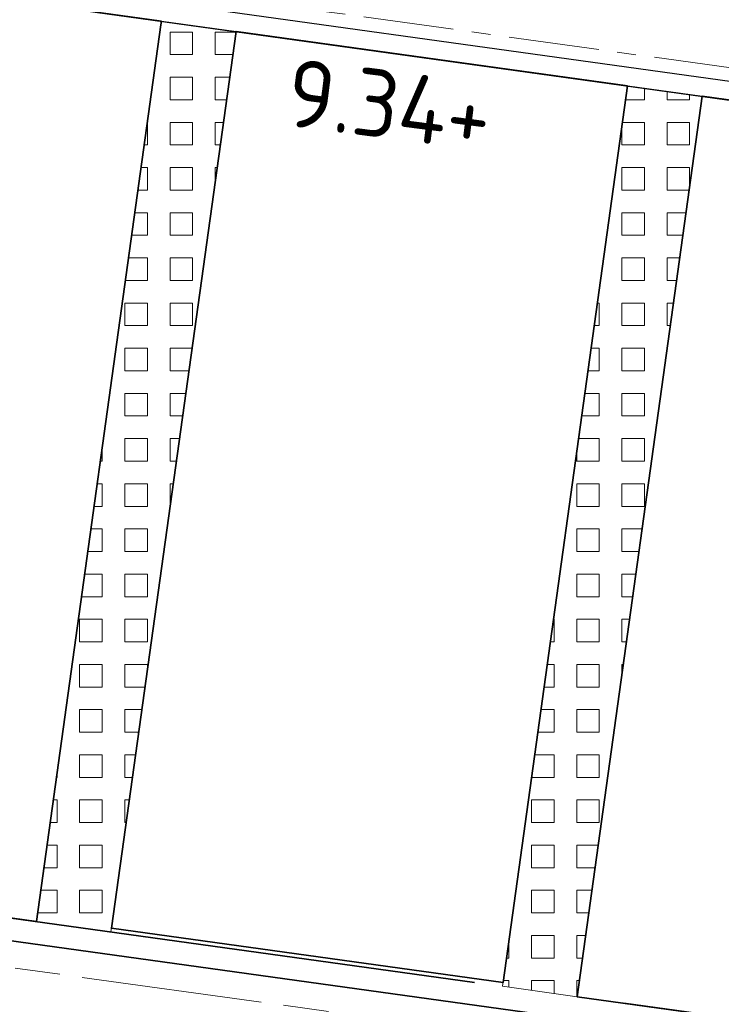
# Model space of a CAD drawing. Header units: metres. Extents: x 167072 to 168585, y 462393 to 462997.
# Tile 50 of 95: x 167577.52 to 167581.25, y 462594.23 to 462599.47. Entities that reach past the tile are written whole.
import ezdxf

# ---------------------------------------------------------------- set-up
doc = ezdxf.new("R2010")
doc.units = ezdxf.units.M
doc.header["$LTSCALE"] = 0.2
for name, pattern in [('ACAD_ISO04W100', [30, 24, -3, 0, -3]), ('ACAD_ISO08W100', [36, 24, -3, 6, -3]), ('VH-OPSLUITBAND_120X250', [26, 16, -4, 2, -4])]:
    doc.linetypes.add(name, pattern=pattern)
for name, color, linetype, lineweight in [('B-WE-VH-VERKEERSTEGEL-S', 252, 'Continuous', 25), ('N-WE-VH-KANTOPSLUITING_OPSLUITBAND_120X250-G', 150, 'VH-OPSLUITBAND_120X250', 35), ('N-WE-VH-KANTOPSLUITING_VOORKANTBAND_OB_100x200-G', 2, 'Continuous', 25), ('N-WE-VH-KANTOPSLUITING_VOORKANTBAND_OB_120x250-G', 3, 'Continuous', 35), ('N-WE-VH-KANTVERHARDING_BSS_LANGS_BAND_DUBBELE_STREKLAAG-G', 10, 'ACAD_ISO08W100', 18), ('N-WE-VH-KANTVERHARDING_SBS_A_ENKELE_STREKLAAG-G', 10, 'ACAD_ISO04W100', 13), ('N-WE-VH-VERHARDING_GRASPLAAT-G', 70, 'Continuous', 35), ('N-WE-VH-VERHARDING_TEGEL_GRAS-A', 72, 'Continuous', 9), ('N-WE-VH-VERHARDING_TEGEL_GRAS_VAKMARKERING-G', 70, 'Continuous', 20), ('X-XX-AL-HOOGTELABEL-T25', 1, 'Continuous', 25)]:
    doc.layers.add(name, color=color, linetype=linetype, lineweight=lineweight)
doc.styles.add('NLCS-ISO', font='NLCS-ISO.ttf')
pattern_1 = [(0, (0, 0), (0, 0.12), [0.12, -0.12]), (90, (0, 0), (-0.12, 7e-18), [0.12, -0.12])]

msp = doc.modelspace()

# ---------------------------------------------------------------- hatches: boundary and pattern name
at = {"layer": 'N-WE-VH-VERHARDING_TEGEL_GRAS-A'}
h = msp.add_hatch(dxfattribs=at)
h.set_pattern_fill('AVH-GRASTEGEL', color=256, scale=0.3, pattern_type=2)
h.set_pattern_definition(pattern_1)
h.paths.add_polyline_path([(167578.6708, 462599.403), (167578.0064, 462594.6189), (167577.6102, 462594.6739), (167578.2746, 462599.458)])
h = msp.add_hatch(dxfattribs=at)
h.set_pattern_fill('AVH-GRASTEGEL', color=256, scale=0.3, pattern_type=2)
h.set_pattern_definition(pattern_1)
h.paths.add_polyline_path([(167581.1471, 462599.0591), (167580.7509, 462599.1141), (167580.0864, 462594.33), (167580.4826, 462594.275)])

# ---------------------------------------------------------------- linework, layer by layer
at = {"layer": 'B-WE-VH-VERKEERSTEGEL-S', "flags": 128}
msp.add_lwpolyline([(167563.1541, 462601.5581), (167565.7251, 462601.201), (167566.1708, 462601.1391), (167595.7568, 462597.0299)], dxfattribs=at)
msp.add_lwpolyline([(167563.1541, 462601.5581), (167565.7251, 462601.201), (167566.1708, 462601.1391), (167595.7568, 462597.0299)], dxfattribs=at)
at = {"layer": 'N-WE-VH-KANTOPSLUITING_OPSLUITBAND_120X250-G', "flags": 128}
msp.add_lwpolyline([(167595.3895, 462592.2046), (167565.1795, 462596.4004), (167565.0607, 462596.4169), (167556.8393, 462597.5588), (167550.1707, 462598.4827), (167543.564, 462567.6568), (167543.68, 462567.6255)], dxfattribs=at)
at = {"layer": 'N-WE-VH-KANTOPSLUITING_VOORKANTBAND_OB_100x200-G'}
msp.add_lwpolyline([(167563.1652, 462601.6575), (167595.7706, 462597.129)], dxfattribs=at)
at = {"layer": 'N-WE-VH-KANTOPSLUITING_VOORKANTBAND_OB_120x250-G'}
msp.add_lwpolyline([(167595.373, 462592.0857), (167565.163, 462596.2816), (167556.8228, 462597.4399), (167550.2647, 462598.3485), (167543.68, 462567.6255)], dxfattribs=at)
at = {"layer": 'N-WE-VH-KANTVERHARDING_BSS_LANGS_BAND_DUBBELE_STREKLAAG-G', "ltscale": 0.2, "flags": 128}
msp.add_lwpolyline([(167543.8155, 462567.5897), (167550.3743, 462598.192), (167556.8036, 462597.3013), (167565.2824, 462596.1236), (167595.2151, 462591.9663), (167594.4213, 462586.2512), (167586.636, 462587.3325), (167560.2888, 462590.9918), (167557.6613, 462591.3567, 0.392958), (167553.0436, 462588.1237), (167548.3839, 462566.3823)], format="xyb", dxfattribs=at)
at = {"layer": 'N-WE-VH-KANTVERHARDING_SBS_A_ENKELE_STREKLAAG-G', "ltscale": 0.1, "flags": 128}
msp.add_lwpolyline([(167563.4276, 462603.3879), (167563.2442, 462601.7172), (167596.2458, 462597.1336), (167595.5455, 462592.092), (167594.0048, 462580.9985), (167586.2393, 462582.0771), (167583.6046, 462582.443), (167558.5055, 462585.929), (167559.1837, 462590.8121), (167557.6159, 462591.0299, 0.392958), (167553.3663, 462588.0546), (167552.7195, 462585.0365), (167594.9059, 462579.1772), (167596.8331, 462586.1914), (167597.1532, 462587.6474), (167598.3727, 462598.5344)], format="xyb", close=True, dxfattribs=at)
at = {"layer": 'N-WE-VH-VERHARDING_GRASPLAAT-G'}
for points in [[(167578.2746, 462599.458), (167576.1946, 462599.7469), (167575.5302, 462594.9628), (167577.6102, 462594.6739), (167578.2719, 462599.4382)], [(167580.7509, 462599.1141), (167578.6708, 462599.403), (167578.0091, 462594.6387), (167580.0892, 462594.3498), (167580.7509, 462599.1141)], [(167583.2271, 462598.7702), (167581.1471, 462599.0591), (167580.4826, 462594.275), (167582.5626, 462593.9861), (167583.2244, 462598.7504)]]:
    msp.add_lwpolyline(points, close=True, dxfattribs=at)
at = {"layer": 'N-WE-VH-VERHARDING_TEGEL_GRAS_VAKMARKERING-G', "flags": 128}
for points in [[(167578.6708, 462599.403), (167578.0064, 462594.6189), (167577.6102, 462594.6739), (167578.2746, 462599.458)], [(167581.1471, 462599.0591), (167580.7509, 462599.1141), (167580.0864, 462594.33), (167580.4826, 462594.275)]]:
    msp.add_lwpolyline(points, close=True, dxfattribs=at)

# ---------------------------------------------------------------- texts
at = {"layer": 'X-XX-AL-HOOGTELABEL-T25', "style": 'NLCS-ISO'}
msp.add_text('9.34+', height=0.36, rotation=352.7317, dxfattribs=at).set_placement((167578.9229, 462598.9039))

doc.saveas('drawing.dxf')
